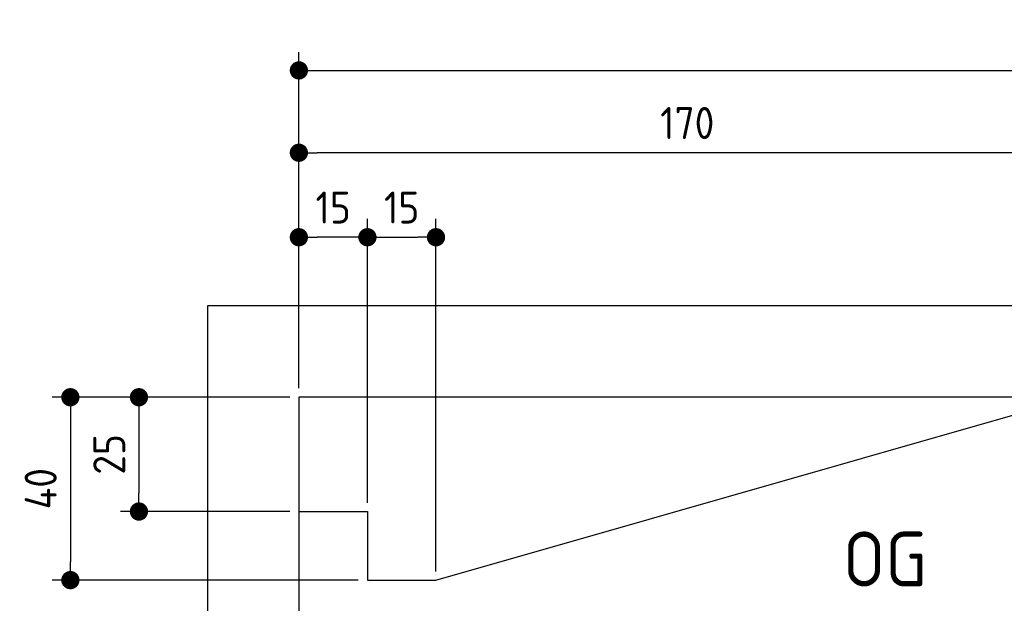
# Model space of a CAD drawing. Header units: millimetres. Extents: x -411 to 6777, y 0 to 6527.
# Tile 3 of 6: x -411 to 1744, y 5250 to 6527. Entities that reach past the tile are written whole.
import ezdxf

# ---------------------------------------------------------------- set-up
doc = ezdxf.new("R2010")
doc.units = ezdxf.units.MM
doc.layers.add('4', color=3, linetype='Continuous')
for name, color, linetype, lineweight in [('car', 10, 'Continuous', 25), ('Freiraum', 7, 'Continuous', 25), ('Gebäude', 7, 'Continuous', 25)]:
    doc.layers.add(name, color=color, linetype=linetype, lineweight=lineweight)
doc.styles.get("Standard").update_dxf_attribs({"font": 'ISOCP.SHX'})
doc.dimstyles.new('GEN-ISO', dxfattribs={"dimscale": 20, "dimtxt": 3.5, "dimasz": 2, "dimexe": 2, "dimexo": 1, "dimgap": 1.5, "dimtad": 1, "dimdec": 1, "dimlfac": 0.1, "dimdsep": 46, "dimtxsty": 'STANDARD', "dimblk": 'PUNKT', "dimcen": 2, "dimclrd": 256, "dimclre": 256, "dimclrt": 2, "dimadec": 0, "dimazin": 0, "dimtp": 0.1, "dimtm": 0.1, "dimtfac": 0.71, "dimtdec": 1, "dimtmove": 2, "dimatfit": 3, "dimldrblk": 'PUNKT', "dimfxl": 2, "dimtolj": 1, "dimarcsym": 0})

# ---------------------------------------------------------------- blocks, each defined once
blk = doc.blocks.new('Gebäude_350_GT200')
at = {"layer": 'Freiraum'}
blk.add_lwpolyline([(200, 5450.9), (350, 5450.9), (350, 5300.9), (499.8, 5300.9), (1900, 5700.9)], dxfattribs=at)
at = {"layer": 'Gebäude'}
for p, q in [((5900, 5900.8), (0, 5900.8)), ((0, 5900.8), (0, 0))]:
    blk.add_line(p, q, dxfattribs=at)
blk.add_lwpolyline([(5700, 4300), (5700, 4300), (5700, 5700.9), (200, 5700.9), (200, 200), (630.1, 200)], dxfattribs=at)
blk = doc.blocks.new('PUNKT')
at = {"layer": '4', "color": 0, "linetype": 'ByBlock'}
blk.add_line((-0.5, 0), (-1, 0), dxfattribs=at)
at = {"layer": '4', "color": 0, "linetype": 'ByBlock', "const_width": 0.5}
blk.add_lwpolyline([(-0.25, 0, 1), (0.25, 0, 1)], format="xyb", close=True, dxfattribs=at)
blk = doc.blocks.new('*D118')
at = {"layer": '4', "lineweight": -2, "transparency": 16777216}
for p, q in [((200, 5720.9), (200, 6455.8)), ((5700, 5920.9), (5700, 6455.8)), ((240, 6415.8), (5660, 6415.8))]:
    blk.add_line(p, q, dxfattribs=at)
at = {"layer": 'Defpoints', "color": 0, "transparency": 16777216}
for p in [(5700, 6415.8), (5700, 5900.9), (200, 5700.9)]:
    blk.add_point(p, dxfattribs=at)
at = {"layer": '4', "lineweight": -2, "transparency": 16777216, "xscale": 40, "yscale": 40, "zscale": 40, "rotation": 180}
blk.add_blockref('PUNKT', (200, 6415.8), dxfattribs=at)
at = {"layer": '4', "lineweight": -2, "transparency": 16777216, "xscale": 40, "yscale": 40, "zscale": 40}
blk.add_blockref('PUNKT', (5700, 6415.8), dxfattribs=at)
at = {"layer": '4', "color": 2, "transparency": 16777216, "insert": (2950, 6480.8), "char_height": 70, "attachment_point": 5}
blk.add_mtext('550', dxfattribs=at)
blk = doc.blocks.new('Car')
at = {"layer": 'car'}
for points, degree in [([(1631, 5153.7), (1666.7, 5150.2), (1966.6, 5401.8), (2144.1, 5512.4)], 3), ([(1926.9, 5407.4), (1846.4, 5346.2), (1744.8, 5261.8), (1616.4, 5155.4), (1622.4, 5153.5)], 4)]:
    blk.add_open_spline(points, degree=degree, dxfattribs=at)
blk = doc.blocks.new('_Dot')
at = {"color": 0, "linetype": 'ByBlock', "lineweight": -2}
blk.add_line((-0.5, 0), (-1, 0), dxfattribs=at)
at = {"color": 0, "linetype": 'ByBlock', "const_width": 0.5}
blk.add_lwpolyline([(-0.25, 0, 1), (0.25, 0, 1)], format="xyb", close=True, dxfattribs=at)
blk = doc.blocks.new('*D124')
at = {"layer": '4', "lineweight": -2, "transparency": 16777216}
for p, q in [((200, 5720.9), (200, 6275.7)), ((1899.7, 5720.8), (1899.7, 6275.7)), ((1859.7, 6235.7), (240, 6235.7))]:
    blk.add_line(p, q, dxfattribs=at)
at = {"layer": 'Defpoints', "color": 0, "transparency": 16777216}
for p in [(200, 6235.7), (200, 5700.9), (1899.7, 5700.8)]:
    blk.add_point(p, dxfattribs=at)
at = {"layer": '4', "lineweight": -2, "transparency": 16777216, "xscale": 40, "yscale": 40, "zscale": 40, "rotation": 180}
blk.add_blockref('_Dot', (200, 6235.7), dxfattribs=at)
at = {"layer": '4', "lineweight": -2, "transparency": 16777216, "xscale": 40, "yscale": 40, "zscale": 40}
blk.add_blockref('_Dot', (1899.7, 6235.7), dxfattribs=at)
at = {"layer": '4', "color": 2, "transparency": 16777216, "insert": (1049.8, 6300.7), "char_height": 70, "attachment_point": 5}
blk.add_mtext('170', dxfattribs=at)
blk = doc.blocks.new('*D125')
at = {"layer": '4', "lineweight": -2, "transparency": 16777216}
for p, q in [((200, 5720.9), (200, 6090.9)), ((350, 5470.9), (350, 6090.9)), ((310, 6050.9), (240, 6050.9))]:
    blk.add_line(p, q, dxfattribs=at)
at = {"layer": 'Defpoints', "color": 0, "transparency": 16777216}
for p in [(200, 6050.9), (200, 5700.9), (350, 5450.9)]:
    blk.add_point(p, dxfattribs=at)
at = {"layer": '4', "lineweight": -2, "transparency": 16777216, "xscale": 40, "yscale": 40, "zscale": 40, "rotation": 180}
blk.add_blockref('_Dot', (200, 6050.9), dxfattribs=at)
at = {"layer": '4', "lineweight": -2, "transparency": 16777216, "xscale": 40, "yscale": 40, "zscale": 40}
blk.add_blockref('_Dot', (350, 6050.9), dxfattribs=at)
at = {"layer": '4', "color": 2, "transparency": 16777216, "insert": (275, 6115.9), "char_height": 70, "attachment_point": 5}
blk.add_mtext('15', dxfattribs=at)
blk = doc.blocks.new('*D126')
at = {"layer": '4', "lineweight": -2, "transparency": 16777216}
for p, q in [((180, 5700.9), (-340, 5700.9)), ((-300, 5660.9), (-300, 5340.9)), ((330, 5300.9), (-340, 5300.9))]:
    blk.add_line(p, q, dxfattribs=at)
at = {"layer": 'Defpoints', "color": 0, "transparency": 16777216}
for p in [(200, 5700.9), (-300, 5300.9), (350, 5300.9)]:
    blk.add_point(p, dxfattribs=at)
at = {"layer": '4', "lineweight": -2, "transparency": 16777216, "xscale": 40, "yscale": 40, "zscale": 40}
for p, rotation in [((-300, 5700.9), 90), ((-300, 5300.9), 270)]:
    blk.add_blockref('_Dot', p, dxfattribs=dict(at, rotation=rotation))
at = {"layer": '4', "color": 2, "transparency": 16777216, "insert": (-365, 5500.9), "char_height": 70, "attachment_point": 5, "rotation": 90}
blk.add_mtext('40', dxfattribs=at)
blk = doc.blocks.new('*D127')
at = {"layer": '4', "lineweight": -2, "transparency": 16777216}
for p, q in [((180, 5700.9), (-190, 5700.9)), ((-150, 5660.9), (-150, 5490.9)), ((180, 5450.9), (-190, 5450.9))]:
    blk.add_line(p, q, dxfattribs=at)
at = {"layer": 'Defpoints', "color": 0, "transparency": 16777216}
for p in [(200, 5700.9), (-150, 5450.9), (200, 5450.9)]:
    blk.add_point(p, dxfattribs=at)
at = {"layer": '4', "lineweight": -2, "transparency": 16777216, "xscale": 40, "yscale": 40, "zscale": 40}
for p, rotation in [((-150, 5700.9), 90), ((-150, 5450.9), 270)]:
    blk.add_blockref('_Dot', p, dxfattribs=dict(at, rotation=rotation))
at = {"layer": '4', "color": 2, "transparency": 16777216, "insert": (-215, 5575.9), "char_height": 70, "attachment_point": 5, "rotation": 90}
blk.add_mtext('25', dxfattribs=at)
blk = doc.blocks.new('*D128')
at = {"layer": '4', "lineweight": -2, "transparency": 16777216}
for p, q in [((350, 5470), (350, 6090.9)), ((500, 5320), (500, 6090.9)), ((390, 6050.9), (460, 6050.9))]:
    blk.add_line(p, q, dxfattribs=at)
at = {"layer": 'Defpoints', "color": 0, "transparency": 16777216}
for p in [(500, 6050.9), (350, 5450), (500, 5300)]:
    blk.add_point(p, dxfattribs=at)
at = {"layer": '4', "lineweight": -2, "transparency": 16777216, "xscale": 40, "yscale": 40, "zscale": 40, "rotation": 180}
blk.add_blockref('_Dot', (350, 6050.9), dxfattribs=at)
at = {"layer": '4', "lineweight": -2, "transparency": 16777216, "xscale": 40, "yscale": 40, "zscale": 40}
blk.add_blockref('_Dot', (500, 6050.9), dxfattribs=at)
at = {"layer": '4', "color": 2, "transparency": 16777216, "insert": (425, 6115.9), "char_height": 70, "attachment_point": 5}
blk.add_mtext('15', dxfattribs=at)

msp = doc.modelspace()

# ---------------------------------------------------------------- block references
at = {"layer": 'car', "rotation": 359.4752422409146}
msp.add_blockref('Car', (0, 0), dxfattribs=at)
at = {"layer": 'Gebäude'}
msp.add_blockref('Gebäude_350_GT200', (0, 0), dxfattribs=at)

# ---------------------------------------------------------------- texts
msp.add_text('OG', height=120).set_placement((1390.46, 5287))

# ---------------------------------------------------------------- dimensions: what is measured, and where the dimension line sits
at = {"layer": '4'}
for base, p1, p2, override, picture, middle in [((5700, 6415.8), (200, 5700.88), (5700, 5900.88), {"dimtdec": 3, "dimtolj": 0}, '*D118', (2950, 6480.8)), ((200, 6235.7), (1899.68, 5700.79), (200, 5700.88), {"dimblk1": 'Dot', "dimblk2": 'Dot', "dimsah": 1, "dimtdec": 3, "dimtolj": 0}, '*D124', (1049.84, 6300.7)), ((200, 6050.88), (350, 5450.88), (200, 5700.88), {"dimblk1": 'Dot', "dimblk2": 'Dot', "dimsah": 1, "dimtdec": 3, "dimtolj": 0}, '*D125', (275, 6115.88)), ((500, 6050.88), (350, 5450), (500, 5300), {"dimblk1": 'Dot', "dimblk2": 'Dot', "dimsah": 1, "dimtdec": 3, "dimtolj": 0}, '*D128', (425, 6115.88))]:
    dim = msp.add_linear_dim(base=base, p1=p1, p2=p2, dimstyle='GEN-ISO', override=override, dxfattribs=at)
    dim.commit()
    dim.dimension.update_dxf_attribs({"geometry": picture, "text_midpoint": middle})
for base, p2, picture, middle in [((-300, 5300.88), (350, 5300.88), '*D126', (-365, 5500.88)), ((-150, 5450.88), (200, 5450.88), '*D127', (-215.01, 5575.88))]:
    dim = msp.add_linear_dim(base=base, p1=(200, 5700.88), p2=p2, angle=90, dimstyle='GEN-ISO', override={"dimblk1": 'Dot', "dimblk2": 'Dot', "dimsah": 1, "dimtdec": 3, "dimtolj": 0}, dxfattribs=at)
    dim.commit()
    dim.dimension.update_dxf_attribs({"geometry": picture, "text_midpoint": middle})

doc.saveas('drawing.dxf')
